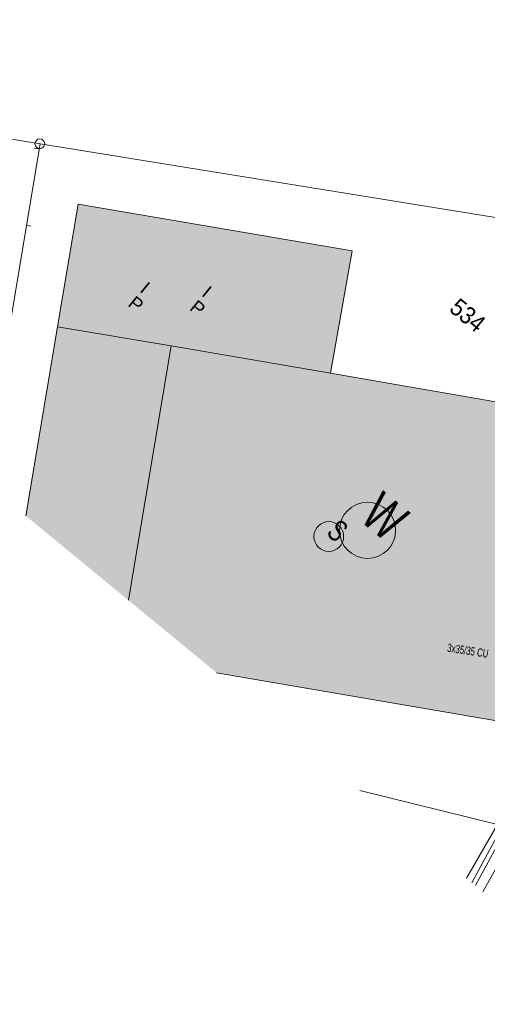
# Model space of a CAD drawing. Header units: metres. Extents: x -740 to 758, y -633 to 854.
# Tile 29 of 256: x -677 to -647, y -25 to 39. Entities that reach past the tile are written whole.
import ezdxf

# ---------------------------------------------------------------- set-up
doc = ezdxf.new("R2010")
doc.units = ezdxf.units.M
doc.header["$MEASUREMENT"] = 0
for name, color, linetype in [('Gas.LOVION', 7, 'Continuous'), ('Grundkarte.LOVION', 7, 'Continuous'), ('Grundkarte_Text.LOVION', 7, 'Continuous'), ('Strom.LOVION', 7, 'Continuous'), ('Wasser.LOVION', 7, 'Continuous')]:
    doc.layers.add(name, color=color, linetype=linetype)
doc.styles.add('ERSTELLTER_STIL_1', font='arial.ttf')

msp = doc.modelspace()

# ---------------------------------------------------------------- hatches: boundary and pattern name
at = {"layer": 'Grundkarte.LOVION', "linetype": 'Continuous', "lineweight": 18}
msp.add_hatch(color=254, dxfattribs=at).paths.add_polyline_path([(-642.164, 13.194), (-656.925, 15.741), (-655.541, 23.649), (-673.213, 26.65), (-674.539, 18.748), (-676.597, 6.547), (-664.288, -3.57), (-645.56, -6.793)])

# ---------------------------------------------------------------- linework, layer by layer
at = {"layer": 'Gas.LOVION', "color": 1, "linetype": 'Continuous', "lineweight": 18}
msp.add_lwpolyline([(-639.215, -2.611), (-639.751, -2.575), (-639.919, -2.517), (-640.027, -2.616), (-640.127, -4.769), (-640.19, -4.879), (-645.76, -15.324), (-647.094, -17.701)], dxfattribs=at)
at = {"layer": 'Grundkarte.LOVION', "color": 8, "linetype": 'Continuous', "lineweight": 18}
for points in [[(-740.328, 58.925), (-721.202, 91.238), (-692.933, 73.874), (-621.842, 62.293), (-628.269, 22.828), (-636.172, 24.154), (-675.663, 30.549), (-713.299, 36.711)], [(-713.299, 36.711), (-675.663, 30.549), (-679.329, 8.792)], [(-713.299, 36.711), (-675.663, 30.549), (-679.329, 8.792), (-675.663, 30.549), (-636.172, 24.154), (-639.945, 1.677), (-640.903, -3.943), (-646.16, -13.354), (-655.032, -11.177), (-646.16, -13.354), (-648.155, -16.829), (-646.16, -13.354), (-640.903, -3.943), (-634.109, -5.112), (-643.077, -21.003), (-634.109, -5.112), (-627.321, -6.221), (-631.346, -30.644), (-627.321, -6.221), (-601.57, -10.531)], [(-676.05, 30.274), (-675.72, 30.218)], [(-676.597, 6.547), (-674.539, 18.748), (-673.213, 26.65), (-655.541, 23.649), (-656.925, 15.741), (-642.164, 13.194), (-645.56, -6.793), (-664.288, -3.57)], [(-676.266, 25.229), (-676.538, 25.291)]]:
    msp.add_lwpolyline(points, dxfattribs=at)
at = {"layer": 'Grundkarte.LOVION', "color": 253, "linetype": 'Continuous', "lineweight": 18}
msp.add_lwpolyline([(-714.424, 37.636), (-692.933, 73.874), (-621.842, 62.293), (-628.269, 22.828), (-636.172, 24.154), (-675.663, 30.549), (-713.299, 36.711), (-675.663, 30.549), (-636.172, 24.154), (-639.945, 1.677), (-640.903, -3.943), (-646.16, -13.354), (-648.155, -16.829), (-646.16, -13.354), (-640.903, -3.943), (-634.109, -5.112), (-643.077, -21.003), (-634.109, -5.112), (-627.321, -6.221), (-631.346, -30.644), (-627.321, -6.221), (-601.57, -10.531)], dxfattribs=at)
at = {"layer": 'Grundkarte.LOVION', "color": 251, "linetype": 'Continuous', "lineweight": 13}
msp.add_lwpolyline([(-667.207, 17.514), (-674.539, 18.748), (-673.213, 26.65), (-655.541, 23.649), (-656.925, 15.741)], close=True, dxfattribs=at)
msp.add_lwpolyline([(-676.597, 6.547), (-674.539, 18.748), (-667.207, 17.514), (-669.977, 1.105)], dxfattribs=at)
at = {"layer": 'Grundkarte.LOVION', "color": 9, "linetype": 'Continuous', "lineweight": 18}
msp.add_circle((-675.689, 30.547), 0.313, dxfattribs=at)
at = {"layer": 'Strom.LOVION', "color": 150, "linetype": 'Continuous', "lineweight": 18}
msp.add_lwpolyline([(-635.839, 23.019), (-634.41, 22.76), (-636.839, 7.094), (-637.549, 4.527), (-638.808, 2.897), (-639.949, -2.358), (-640.151, -3.619), (-647.576, -17.305)], dxfattribs=at)
at = {"layer": 'Strom.LOVION', "color": 5, "linetype": 'Continuous', "lineweight": 18}
msp.add_lwpolyline([(-635.988, 22.118), (-634.831, 21.921), (-637.111, 7.156), (-637.813, 4.664), (-639.088, 3.047), (-640.251, -2.298), (-640.442, -3.514), (-647.801, -17.12)], dxfattribs=at)
at = {"layer": 'Strom.LOVION', "color": 1, "linetype": 'Continuous', "lineweight": 18}
msp.add_circle((-657.039, 5.213), 0.959, dxfattribs=at)
at = {"layer": 'Wasser.LOVION', "color": 94, "linetype": 'Continuous', "lineweight": 18}
msp.add_circle((-654.538, 5.611), 1.813, dxfattribs=at)

# ---------------------------------------------------------------- texts
at = {"layer": 'Grundkarte_Text.LOVION', "color": 7, "linetype": 'Continuous', "lineweight": 13, "attachment_point": 7, "style": 'ERSTELLTER_STIL_1'}
for s, insert, char_height, rotation in [('{\\A1;I}', (-669.291, 21.047), 0.8551, 320.58407), ('{\\A1;I}', (-665.305, 20.787), 0.8551, 320.58379), ('{\\A1;P}', (-670.063, 20.137), 0.8551, 320.58407), ('{\\A1;P}', (-666.078, 19.877), 0.8551, 320.58379), ('{\\A1;\\W0.89449x;534}', (-649.343, 19.787), 1.12432, 320.58413)]:
    msp.add_mtext(s, dxfattribs=dict(at, insert=insert, char_height=char_height, rotation=rotation))
at = {"layer": 'Strom.LOVION', "color": 1, "linetype": 'Continuous', "lineweight": 18, "insert": (-657.271, 5.339), "char_height": 1.37442, "attachment_point": 7, "rotation": 320.58413, "style": 'ERSTELLTER_STIL_1'}
msp.add_mtext('{\\A1;\\W0.71557x;S}', dxfattribs=at)
at = {"layer": 'Strom.LOVION', "color": 5, "linetype": 'Continuous', "lineweight": 18, "insert": (-649.427, -2.215), "char_height": 0.53354, "attachment_point": 7, "rotation": 351.24302, "style": 'ERSTELLTER_STIL_1'}
msp.add_mtext('{\\A1;\\W0.67982x;3x35/35 CU }', dxfattribs=at)
at = {"layer": 'Wasser.LOVION', "color": 94, "linetype": 'Continuous', "lineweight": 18, "insert": (-655.133, 6.294), "char_height": 2.48982, "attachment_point": 7, "rotation": 320.584, "style": 'ERSTELLTER_STIL_1'}
msp.add_mtext('{\\A1;\\W0.71562x;W}', dxfattribs=at)

doc.saveas('drawing.dxf')
